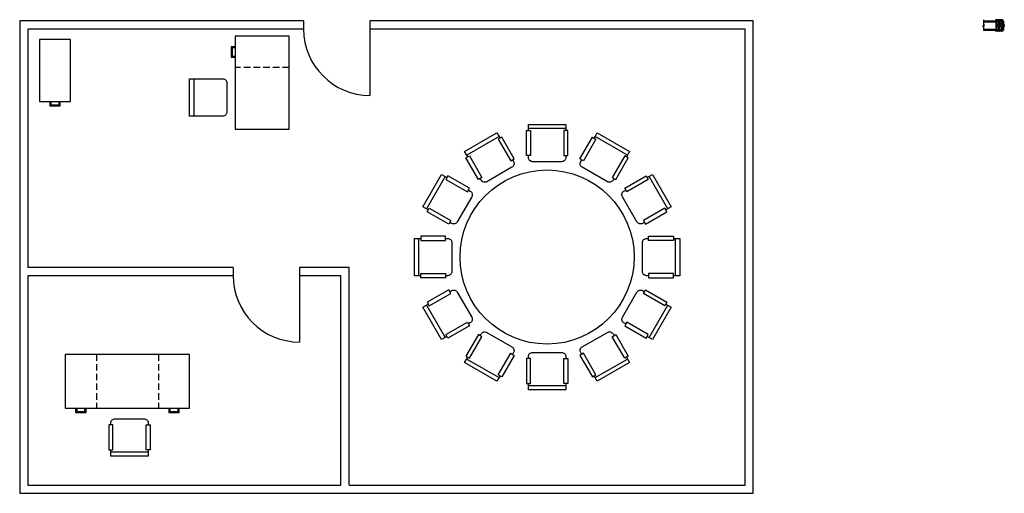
# Model space of a CAD drawing. Extents: x 0 to 475, y 0 to 229.
import ezdxf

# ---------------------------------------------------------------- set-up
doc = ezdxf.new("R2010")
doc.units = 0
doc.header["$LTSCALE"] = 25
doc.header["$MEASUREMENT"] = 0
doc.linetypes.add('HIDDEN', pattern=[0.187, 0.125, -0.062])
for name, color, linetype in [('DOORS', 7, 'CONTINUOUS'), ('FURNITURE', 7, 'CONTINUOUS'), ('HATCH', 41, 'CONTINUOUS'), ('WALLS', 7, 'CONTINUOUS')]:
    doc.layers.add(name, color=color, linetype=linetype)

msp = doc.modelspace()

# ---------------------------------------------------------------- hatches: boundary and pattern name
at = {"layer": 'HATCH'}
h = msp.add_hatch(dxfattribs=at)
h.set_pattern_fill('HWOD20E1', color=256, scale=0.02)
h.set_pattern_definition([(14.03624, (0, 0.26), (1e-09, 1), [0.164924, -3.9581815]), (14.03624, (1, 0.26), (1e-09, 1), [0.164924, -3.9581815]), (14.03624, (2, 0.26), (1e-09, 1), [0.164924, -3.9581815]), (14.03624, (3, 0.26), (1e-09, 1), [0.164924, -3.9581815]), (18.43495, (0.16, 0.3), (2e-09, 1), [0.1897367, -2.972541]), (18.43495, (1.16, 0.3), (2e-09, 1), [0.1897367, -2.972541]), (18.43495, (2.16, 0.3), (2e-09, 1), [0.1897367, -2.972541]), (21.8014, (0.34, 0.36), (-2e-08, 1), [0.107703, -5.277462]), (21.8014, (1.34, 0.36), (-2e-08, 1), [0.107703, -5.277462]), (21.8014, (2.34, 0.36), (-2e-08, 1), [0.107703, -5.277462]), (21.8014, (3.34, 0.36), (-2e-08, 1), [0.107703, -5.277462]), (21.8014, (4.34, 0.36), (-2e-08, 1), [0.107703, -5.277462]), (63.43495, (0.44, 0.4), (-2e-08, 0.99999998), [0.0447214, -2.1913466]), (90, (0.46, 0.44), (-1, 6e-17), [0.04, -0.96]), (153.43495, (0.46, 0.48), (5e-08, 1), [0.0447214, -2.1913466]), (153.43495, (1.46, 0.48), (5e-08, 1), [0.0447214, -2.1913466]), (90, (0.42, 0.5), (-1, 6e-17), [0.04, -0.96]), (45, (0.42, 0.54), (0, 1), [0.0282843, -1.3859293]), (45, (0.44, 0.56), (0, 1), [0.0282843, -1.3859293]), (90, (0.46, 0.58), (-1, 6e-17), [0.02, -0.98]), (146.30994, (0.46, 0.6), (-6e-08, 1), [0.072111, -3.53344]), (146.30994, (1.46, 0.6), (-6e-08, 1), [0.072111, -3.53344]), (146.30994, (2.46, 0.6), (-6e-08, 1), [0.072111, -3.53344]), (168.69008, (0.4, 0.64), (-1e-07, 1), [0.10198, -4.997039]), (168.69008, (1.4, 0.64), (-1e-07, 1), [0.10198, -4.997039]), (168.69008, (2.4, 0.64), (-1e-07, 1), [0.10198, -4.997039]), (168.69008, (3.4, 0.64), (-1e-07, 1), [0.10198, -4.997039]), (168.69008, (4.4, 0.64), (-1e-07, 1), [0.10198, -4.997039]), (171.86989, (0.3, 0.66), (1e-07, 1), [0.141421, -6.929647]), (171.86989, (1.3, 0.66), (1e-07, 1), [0.141421, -6.929647]), (171.86989, (2.3, 0.66), (1e-07, 1), [0.141421, -6.929647]), (171.86989, (3.3, 0.66), (1e-07, 1), [0.141421, -6.929647]), (171.86989, (4.3, 0.66), (1e-07, 1), [0.141421, -6.929647]), (171.86989, (5.3, 0.66), (1e-07, 1), [0.141421, -6.929647]), (171.86989, (6.3, 0.66), (1e-07, 1), [0.141421, -6.929647]), (172.87498, (0.16, 0.68), (-1e-08, 1), [0.161245, -7.901013]), (172.87498, (1.16, 0.68), (-1e-08, 1), [0.161245, -7.901013]), (172.87498, (2.16, 0.68), (-1e-08, 1), [0.161245, -7.901013]), (172.87498, (3.16, 0.68), (-1e-08, 1), [0.161245, -7.901013]), (172.87498, (4.16, 0.68), (-1e-08, 1), [0.161245, -7.901013]), (172.87498, (5.16, 0.68), (-1e-08, 1), [0.161245, -7.901013]), (172.87498, (6.16, 0.68), (-1e-08, 1), [0.161245, -7.901013]), (172.87498, (7.16, 0.68), (-1e-08, 1), [0.161245, -7.901013]), (20.85446, (0, 0.12), (-5e-09, 1), [0.449444, -22.02276]), (20.85446, (1, 0.12), (-5e-09, 1), [0.449444, -22.02276]), (20.85446, (2, 0.12), (-5e-09, 1), [0.449444, -22.02276]), (20.85446, (3, 0.12), (-5e-09, 1), [0.449444, -22.02276]), (20.85446, (4, 0.12), (-5e-09, 1), [0.449444, -22.02276]), (20.85446, (5, 0.12), (-5e-09, 1), [0.449444, -22.02276]), (20.85446, (6, 0.12), (-5e-09, 1), [0.449444, -22.02276]), (20.85446, (7, 0.12), (-5e-09, 1), [0.449444, -22.02276]), (20.85446, (8, 0.12), (-5e-09, 1), [0.449444, -22.02276]), (20.85446, (9, 0.12), (-5e-09, 1), [0.449444, -22.02276]), (20.85446, (10, 0.12), (-5e-09, 1), [0.449444, -22.02276]), (20.85446, (11, 0.12), (-5e-09, 1), [0.449444, -22.02276]), (20.85446, (12, 0.12), (-5e-09, 1), [0.449444, -22.02276]), (20.85446, (13, 0.12), (-5e-09, 1), [0.449444, -22.02276]), (20.85446, (14, 0.12), (-5e-09, 1), [0.449444, -22.02276]), (20.85446, (15, 0.12), (-5e-09, 1), [0.449444, -22.02276]), (20.85446, (16, 0.12), (-5e-09, 1), [0.449444, -22.02276]), (20.85446, (17, 0.12), (-5e-09, 1), [0.449444, -22.02276]), (20.85446, (18, 0.12), (-5e-09, 1), [0.449444, -22.02276]), (20.85446, (19, 0.12), (-5e-09, 1), [0.449444, -22.02276]), (20.85446, (20, 0.12), (-5e-09, 1), [0.449444, -22.02276]), (23.9625, (0.42, 0.28), (-4e-08, 1), [0.196977, -9.65188]), (23.9625, (1.42, 0.28), (-4e-08, 1), [0.196977, -9.65188]), (23.9625, (2.42, 0.28), (-4e-08, 1), [0.196977, -9.65188]), (23.9625, (3.42, 0.28), (-4e-08, 1), [0.196977, -9.65188]), (23.9625, (4.42, 0.28), (-4e-08, 1), [0.196977, -9.65188]), (23.9625, (5.42, 0.28), (-4e-08, 1), [0.196977, -9.65188]), (23.9625, (6.42, 0.28), (-4e-08, 1), [0.196977, -9.65188]), (23.9625, (7.42, 0.28), (-4e-08, 1), [0.196977, -9.65188]), (23.9625, (8.42, 0.28), (-4e-08, 1), [0.196977, -9.65188]), (63.43495, (0.6, 0.36), (-2e-08, 0.99999998), [0.0447214, -2.1913466]), (108.43495, (0.62, 0.4), (-5e-08, 1.00000003), [0.0632456, -3.099032]), (108.43495, (0.6, 0.46), (-5e-08, 1.00000003), [0.0632456, -3.099032]), (45, (0.58, 0.52), (0, 1), [0.0848528, -1.3293608]), (71.56505, (0.64, 0.58), (3e-08, 1.00000003), [0.0632456, -3.099032]), (135, (0.66, 0.64), (7e-17, 1), [0.0565685, -1.357645]), (143.1301, (0.62, 0.68), (-3e-09, 1), [0.1, -4.9]), (143.1301, (1.62, 0.68), (-3e-09, 1), [0.1, -4.9]), (143.1301, (2.62, 0.68), (-3e-09, 1), [0.1, -4.9]), (143.1301, (3.62, 0.68), (-3e-09, 1), [0.1, -4.9]), (170.53767, (0.54, 0.74), (1e-07, 1), [0.121655, -5.961107]), (170.53767, (1.54, 0.74), (1e-07, 1), [0.121655, -5.961107]), (170.53767, (2.54, 0.74), (1e-07, 1), [0.121655, -5.961107]), (170.53767, (3.54, 0.74), (1e-07, 1), [0.121655, -5.961107]), (170.53767, (4.54, 0.74), (1e-07, 1), [0.121655, -5.961107]), (170.53767, (5.54, 0.74), (1e-07, 1), [0.121655, -5.961107]), (161.56505, (0.42, 0.76), (6e-08, 1), [0.1897367, -2.972541]), (161.56505, (1.42, 0.76), (6e-08, 1), [0.1897367, -2.972541]), (161.56505, (2.42, 0.76), (6e-08, 1), [0.1897367, -2.972541]), (170.53767, (0.24, 0.82), (1e-07, 1), [0.24331, -5.839452]), (170.53767, (1.24, 0.82), (1e-07, 1), [0.24331, -5.839452]), (170.53767, (2.24, 0.82), (1e-07, 1), [0.24331, -5.839452]), (170.53767, (3.24, 0.82), (1e-07, 1), [0.24331, -5.839452]), (170.53767, (4.24, 0.82), (1e-07, 1), [0.24331, -5.839452]), (170.53767, (5.24, 0.82), (1e-07, 1), [0.24331, -5.839452]), (116.56505, (0.4, 0.02), (-5e-08, 1.00000003), [0.0447214, -2.1913466]), (135, (0.38, 0.06), (7e-17, 1), [0.0565685, -1.357645]), (63.43495, (0.34, 0.1), (-2e-08, 0.99999998), [0.0447214, -2.1913466]), (33.69007, (0.36, 0.14), (3e-08, 1), [0.144222, -3.4613293]), (33.69007, (1.36, 0.14), (3e-08, 1), [0.144222, -3.4613293]), (33.69007, (2.36, 0.14), (3e-08, 1), [0.144222, -3.4613293]), (26.56505, (0.48, 0.22), (2e-08, 1), [0.1788854, -2.0571825]), (26.56505, (1.48, 0.22), (2e-08, 1), [0.1788854, -2.0571825]), (15.9454, (0.64, 0.3), (-1e-09, 1), [0.145602, -7.134507]), (15.9454, (1.64, 0.3), (-1e-09, 1), [0.145602, -7.134507]), (15.9454, (2.64, 0.3), (-1e-09, 1), [0.145602, -7.134507]), (15.9454, (3.64, 0.3), (-1e-09, 1), [0.145602, -7.134507]), (15.9454, (4.64, 0.3), (-1e-09, 1), [0.145602, -7.134507]), (15.9454, (5.64, 0.3), (-1e-09, 1), [0.145602, -7.134507]), (15.9454, (6.64, 0.3), (-1e-09, 1), [0.145602, -7.134507]), (8.1301, (0.78, 0.34), (3e-09, 1), [0.141421, -6.929647]), (8.1301, (1.78, 0.34), (3e-09, 1), [0.141421, -6.929647]), (8.1301, (2.78, 0.34), (3e-09, 1), [0.141421, -6.929647]), (8.1301, (3.78, 0.34), (3e-09, 1), [0.141421, -6.929647]), (8.1301, (4.78, 0.34), (3e-09, 1), [0.141421, -6.929647]), (8.1301, (5.78, 0.34), (3e-09, 1), [0.141421, -6.929647]), (8.1301, (6.78, 0.34), (3e-09, 1), [0.141421, -6.929647]), (14.03624, (0.92, 0.36), (1e-09, 1), [0.082462, -4.0406436]), (14.03624, (1.92, 0.36), (1e-09, 1), [0.082462, -4.0406436]), (14.03624, (2.92, 0.36), (1e-09, 1), [0.082462, -4.0406436]), (14.03624, (3.92, 0.36), (1e-09, 1), [0.082462, -4.0406436]), (270, (0.4, 0.02), (1, 6e-17), [0.02, -0.98]), (164.74489, (1, 0.7), (-2e-08, 1), [0.228035, -11.17372]), (164.74489, (2, 0.7), (-2e-08, 1), [0.228035, -11.17372]), (164.74489, (3, 0.7), (-2e-08, 1), [0.228035, -11.17372]), (164.74489, (4, 0.7), (-2e-08, 1), [0.228035, -11.17372]), (164.74489, (5, 0.7), (-2e-08, 1), [0.228035, -11.17372]), (164.74489, (6, 0.7), (-2e-08, 1), [0.228035, -11.17372]), (164.74489, (7, 0.7), (-2e-08, 1), [0.228035, -11.17372]), (164.74489, (8, 0.7), (-2e-08, 1), [0.228035, -11.17372]), (164.74489, (9, 0.7), (-2e-08, 1), [0.228035, -11.17372]), (164.74489, (10, 0.7), (-2e-08, 1), [0.228035, -11.17372]), (164.74489, (11, 0.7), (-2e-08, 1), [0.228035, -11.17372]), (159.44395, (0.78, 0.76), (-1e-07, 1), [0.17088, -8.373124]), (159.44395, (1.78, 0.76), (-1e-07, 1), [0.17088, -8.373124]), (159.44395, (2.78, 0.76), (-1e-07, 1), [0.17088, -8.373124]), (159.44395, (3.78, 0.76), (-1e-07, 1), [0.17088, -8.373124]), (159.44395, (4.78, 0.76), (-1e-07, 1), [0.17088, -8.373124]), (159.44395, (5.78, 0.76), (-1e-07, 1), [0.17088, -8.373124]), (159.44395, (6.78, 0.76), (-1e-07, 1), [0.17088, -8.373124]), (159.44395, (7.78, 0.76), (-1e-07, 1), [0.17088, -8.373124]), (135, (0.62, 0.82), (7e-17, 1), [0.0565685, -1.357645]), (90, (0.58, 0.86), (-1, 6e-17), [0.04, -0.96]), (63.43495, (0.58, 0.9), (-2e-08, 0.99999998), [0.0447214, -2.1913466]), (90, (0.6, 0.94), (-1, 6e-17), [0.04, -0.96]), (90, (0.6, 0.98), (-1, 6e-17), [0.02, -0.98]), (9.46232, (0, 0.38), (1e-08, 1), [0.121655, -5.961107]), (9.46232, (1, 0.38), (1e-08, 1), [0.121655, -5.961107]), (9.46232, (2, 0.38), (1e-08, 1), [0.121655, -5.961107]), (9.46232, (3, 0.38), (1e-08, 1), [0.121655, -5.961107]), (9.46232, (4, 0.38), (1e-08, 1), [0.121655, -5.961107]), (9.46232, (5, 0.38), (1e-08, 1), [0.121655, -5.961107]), (21.8014, (0.12, 0.4), (-2e-08, 1), [0.107703, -5.277462]), (21.8014, (1.12, 0.4), (-2e-08, 1), [0.107703, -5.277462]), (21.8014, (2.12, 0.4), (-2e-08, 1), [0.107703, -5.277462]), (21.8014, (3.12, 0.4), (-2e-08, 1), [0.107703, -5.277462]), (21.8014, (4.12, 0.4), (-2e-08, 1), [0.107703, -5.277462]), (45, (0.22, 0.44), (0, 1), [0.0565685, -1.357645]), (108.43495, (0.26, 0.48), (-5e-08, 1.00000003), [0.0632456, -3.099032]), (153.43495, (0.24, 0.54), (5e-08, 1), [0.0894427, -2.1466252]), (153.43495, (1.24, 0.54), (5e-08, 1), [0.0894427, -2.1466252]), (165.96376, (0.16, 0.58), (3e-08, 1), [0.082462, -4.0406436]), (165.96376, (1.16, 0.58), (3e-08, 1), [0.082462, -4.0406436]), (165.96376, (2.16, 0.58), (3e-08, 1), [0.082462, -4.0406436]), (165.96376, (3.16, 0.58), (3e-08, 1), [0.082462, -4.0406436]), (165.96376, (0.08, 0.6), (3e-08, 1), [0.082462, -4.0406436]), (165.96376, (1.08, 0.6), (3e-08, 1), [0.082462, -4.0406436]), (165.96376, (2.08, 0.6), (3e-08, 1), [0.082462, -4.0406436]), (165.96376, (3.08, 0.6), (3e-08, 1), [0.082462, -4.0406436]), (158.1986, (1, 0.86), (-1e-07, 1), [0.107703, -5.277462]), (158.1986, (2, 0.86), (-1e-07, 1), [0.107703, -5.277462]), (158.1986, (3, 0.86), (-1e-07, 1), [0.107703, -5.277462]), (158.1986, (4, 0.86), (-1e-07, 1), [0.107703, -5.277462]), (158.1986, (5, 0.86), (-1e-07, 1), [0.107703, -5.277462]), (153.43495, (0.9, 0.9), (5e-08, 1), [0.0447214, -2.1913466]), (153.43495, (1.9, 0.9), (5e-08, 1), [0.0447214, -2.1913466]), (135, (0.86, 0.92), (7e-17, 1), [0.0565685, -1.357645]), (90, (0.82, 0.96), (-1, 6e-17), [0.02, -0.98]), (45, (0.82, 0.98), (0, 1), [0.0282843, -1.3859293]), (165.96376, (1, 0.62), (3e-08, 1), [0.164924, -3.9581815]), (165.96376, (2, 0.62), (3e-08, 1), [0.164924, -3.9581815]), (165.96376, (3, 0.62), (3e-08, 1), [0.164924, -3.9581815]), (165.96376, (4, 0.62), (3e-08, 1), [0.164924, -3.9581815]), (161.56505, (0.84, 0.66), (6e-08, 1), [0.126491, -3.0357864]), (161.56505, (1.84, 0.66), (6e-08, 1), [0.126491, -3.0357864]), (161.56505, (2.84, 0.66), (6e-08, 1), [0.126491, -3.0357864]), (149.03624, (0.72, 0.7), (7e-08, 1), [0.116619, -5.714333]), (149.03624, (1.72, 0.7), (7e-08, 1), [0.116619, -5.714333]), (149.03624, (2.72, 0.7), (7e-08, 1), [0.116619, -5.714333]), (149.03624, (3.72, 0.7), (7e-08, 1), [0.116619, -5.714333]), (149.03624, (4.72, 0.7), (7e-08, 1), [0.116619, -5.714333]), (153.43495, (0.62, 0.76), (5e-08, 1), [0.134164, -2.101904]), (153.43495, (1.62, 0.76), (5e-08, 1), [0.134164, -2.101904]), (135, (0.5, 0.82), (7e-17, 1), [0.0565685, -1.357645]), (153.43495, (0.46, 0.86), (5e-08, 1), [0.0447214, -2.1913466]), (153.43495, (1.46, 0.86), (5e-08, 1), [0.0447214, -2.1913466]), (108.43495, (0.42, 0.88), (-5e-08, 1.00000003), [0.0632456, -3.099032]), (90, (0.4, 0.94), (-1, 6e-17), [0.06, -0.94]), (195.94539, (1, 0.26), (1e-07, 1), [0.145602, -7.134507]), (195.94539, (2, 0.26), (1e-07, 1), [0.145602, -7.134507]), (195.94539, (3, 0.26), (1e-07, 1), [0.145602, -7.134507]), (195.94539, (4, 0.26), (1e-07, 1), [0.145602, -7.134507]), (195.94539, (5, 0.26), (1e-07, 1), [0.145602, -7.134507]), (195.94539, (6, 0.26), (1e-07, 1), [0.145602, -7.134507]), (195.94539, (7, 0.26), (1e-07, 1), [0.145602, -7.134507]), (206.56506, (0.86, 0.22), (-1e-07, 1), [0.0447214, -2.1913466]), (206.56506, (1.86, 0.22), (-1e-07, 1), [0.0447214, -2.1913466]), (180, (1, 0.12), (-1e-16, -1), [0.04, -0.96]), (90, (0.6, 0), (-1, 6e-17), [0.06, -0.94]), (45, (0.6, 0.06), (0, 1), [0.0282843, -1.3859293]), (45, (0.62, 0.08), (0, 1), [0.0565685, -1.357645]), (0, (0.66, 0.12), (0, 1), [0.06, -0.94]), (18.43495, (0.72, 0.12), (2e-09, 1), [0.0632456, -3.099032]), (18.43495, (1.72, 0.12), (2e-09, 1), [0.0632456, -3.099032]), (18.43495, (2.72, 0.12), (2e-09, 1), [0.0632456, -3.099032]), (90, (0.78, 0.14), (-1, 6e-17), [0.04, -0.96]), (26.56505, (0.78, 0.18), (2e-08, 1), [0.0447214, -2.1913466]), (26.56505, (1.78, 0.18), (2e-08, 1), [0.0447214, -2.1913466]), (45, (0.84, 0), (0, 1), [0.0282843, -1.3859293]), (26.56505, (0.86, 0.02), (2e-08, 1), [0.0447214, -2.1913466]), (26.56505, (1.86, 0.02), (2e-08, 1), [0.0447214, -2.1913466]), (26.56505, (0.9, 0.04), (2e-08, 1), [0.0447214, -2.1913466]), (26.56505, (1.9, 0.04), (2e-08, 1), [0.0447214, -2.1913466]), (90, (0.94, 0.06), (-1, 6e-17), [0.02, -0.98]), (90, (0.94, 0.08), (-1, 6e-17), [0.02, -0.98]), (45, (0.94, 0.1), (0, 1), [0.0282843, -1.3859293])])
h.paths.add_polyline_path([(474.38, 228.5), (470.88, 228.5), (470.88, 228), (474, 228), (474.38, 228)])
h.paths.add_polyline_path([(474.38, 223.5), (474, 223.5), (470.88, 223.5), (470.88, 223), (474.38, 223)])
h.paths.add_polyline_path([(474.75, 228), (474, 228), (474, 223.5), (474.38, 223.5), (474.75, 223.5)])
h = msp.add_hatch(dxfattribs=at)
h.set_pattern_fill('AR-SAND', color=256, scale=0.25)
h.set_pattern_definition([(37.5, (0, 0), (-0.01574834, 0.48170594), [0, -0.38, 0, -0.425, 0, -0.40625]), (7.5, (0, 0), (0.4424442, 0.7055365), [0, -0.205, 0, -0.3425, 0, -0.13125]), (327.5, (-0.3075, 0), (0.77853547, 0.00141476), [0, -0.125, 0, -0.45, 0, -0.5875]), (317.5, (-0.3075, 0), (0.75153165, 0.2194189), [0, -0.0625, 0, -0.295, 0, -0.3375])])
h.paths.add_polyline_path([(474, 228), (465.05, 228), (465.05, 227.5), (474, 227.5)])
h.paths.add_polyline_path([(474, 224), (465.05, 224), (465.05, 223.5), (474, 223.5)])
h = msp.add_hatch(dxfattribs=at)
h.set_pattern_fill('HWOD20E1', color=256, scale=0.02, angle=90)
h.set_pattern_definition([(104.03624, (-0.26, 2e-17), (-1, 1e-09), [0.164924, -3.9581815]), (104.03624, (-0.26, 1), (-1, 1e-09), [0.164924, -3.9581815]), (104.03624, (-0.26, 2), (-1, 1e-09), [0.164924, -3.9581815]), (104.03624, (-0.26, 3), (-1, 1e-09), [0.164924, -3.9581815]), (108.43495, (-0.3, 0.16), (-1, 2e-09), [0.1897367, -2.972541]), (108.43495, (-0.3, 1.16), (-1, 2e-09), [0.1897367, -2.972541]), (108.43495, (-0.3, 2.16), (-1, 2e-09), [0.1897367, -2.972541]), (111.8014, (-0.36, 0.34), (-1, -2e-08), [0.107703, -5.277462]), (111.8014, (-0.36, 1.34), (-1, -2e-08), [0.107703, -5.277462]), (111.8014, (-0.36, 2.34), (-1, -2e-08), [0.107703, -5.277462]), (111.8014, (-0.36, 3.34), (-1, -2e-08), [0.107703, -5.277462]), (111.8014, (-0.36, 4.34), (-1, -2e-08), [0.107703, -5.277462]), (153.43495, (-0.4, 0.44), (-0.99999998, -2e-08), [0.0447214, -2.1913466]), (180, (-0.44, 0.46), (-1e-16, -1), [0.04, -0.96]), (243.43495, (-0.48, 0.46), (-1, 5e-08), [0.0447214, -2.1913466]), (243.43495, (-0.48, 1.46), (-1, 5e-08), [0.0447214, -2.1913466]), (180, (-0.5, 0.42), (-1e-16, -1), [0.04, -0.96]), (135, (-0.54, 0.42), (-1, 6e-17), [0.0282843, -1.3859293]), (135, (-0.56, 0.44), (-1, 6e-17), [0.0282843, -1.3859293]), (180, (-0.58, 0.46), (-1e-16, -1), [0.02, -0.98]), (236.30994, (-0.6, 0.46), (-1, -6e-08), [0.072111, -3.53344]), (236.30994, (-0.6, 1.46), (-1, -6e-08), [0.072111, -3.53344]), (236.30994, (-0.6, 2.46), (-1, -6e-08), [0.072111, -3.53344]), (258.69008, (-0.64, 0.4), (-1, -1e-07), [0.10198, -4.997039]), (258.69008, (-0.64, 1.4), (-1, -1e-07), [0.10198, -4.997039]), (258.69008, (-0.64, 2.4), (-1, -1e-07), [0.10198, -4.997039]), (258.69008, (-0.64, 3.4), (-1, -1e-07), [0.10198, -4.997039]), (258.69008, (-0.64, 4.4), (-1, -1e-07), [0.10198, -4.997039]), (261.86989, (-0.66, 0.3), (-1, 1e-07), [0.141421, -6.929647]), (261.86989, (-0.66, 1.3), (-1, 1e-07), [0.141421, -6.929647]), (261.86989, (-0.66, 2.3), (-1, 1e-07), [0.141421, -6.929647]), (261.86989, (-0.66, 3.3), (-1, 1e-07), [0.141421, -6.929647]), (261.86989, (-0.66, 4.3), (-1, 1e-07), [0.141421, -6.929647]), (261.86989, (-0.66, 5.3), (-1, 1e-07), [0.141421, -6.929647]), (261.86989, (-0.66, 6.3), (-1, 1e-07), [0.141421, -6.929647]), (262.87498, (-0.68, 0.16), (-1, -1e-08), [0.161245, -7.901013]), (262.87498, (-0.68, 1.16), (-1, -1e-08), [0.161245, -7.901013]), (262.87498, (-0.68, 2.16), (-1, -1e-08), [0.161245, -7.901013]), (262.87498, (-0.68, 3.16), (-1, -1e-08), [0.161245, -7.901013]), (262.87498, (-0.68, 4.16), (-1, -1e-08), [0.161245, -7.901013]), (262.87498, (-0.68, 5.16), (-1, -1e-08), [0.161245, -7.901013]), (262.87498, (-0.68, 6.16), (-1, -1e-08), [0.161245, -7.901013]), (262.87498, (-0.68, 7.16), (-1, -1e-08), [0.161245, -7.901013]), (110.85446, (-0.12, 7e-18), (-1, -5e-09), [0.449444, -22.02276]), (110.85446, (-0.12, 1), (-1, -5e-09), [0.449444, -22.02276]), (110.85446, (-0.12, 2), (-1, -5e-09), [0.449444, -22.02276]), (110.85446, (-0.12, 3), (-1, -5e-09), [0.449444, -22.02276]), (110.85446, (-0.12, 4), (-1, -5e-09), [0.449444, -22.02276]), (110.85446, (-0.12, 5), (-1, -5e-09), [0.449444, -22.02276]), (110.85446, (-0.12, 6), (-1, -5e-09), [0.449444, -22.02276]), (110.85446, (-0.12, 7), (-1, -5e-09), [0.449444, -22.02276]), (110.85446, (-0.12, 8), (-1, -5e-09), [0.449444, -22.02276]), (110.85446, (-0.12, 9), (-1, -5e-09), [0.449444, -22.02276]), (110.85446, (-0.12, 10), (-1, -5e-09), [0.449444, -22.02276]), (110.85446, (-0.12, 11), (-1, -5e-09), [0.449444, -22.02276]), (110.85446, (-0.12, 12), (-1, -5e-09), [0.449444, -22.02276]), (110.85446, (-0.12, 13), (-1, -5e-09), [0.449444, -22.02276]), (110.85446, (-0.12, 14), (-1, -5e-09), [0.449444, -22.02276]), (110.85446, (-0.12, 15), (-1, -5e-09), [0.449444, -22.02276]), (110.85446, (-0.12, 16), (-1, -5e-09), [0.449444, -22.02276]), (110.85446, (-0.12, 17), (-1, -5e-09), [0.449444, -22.02276]), (110.85446, (-0.12, 18), (-1, -5e-09), [0.449444, -22.02276]), (110.85446, (-0.12, 19), (-1, -5e-09), [0.449444, -22.02276]), (110.85446, (-0.12, 20), (-1, -5e-09), [0.449444, -22.02276]), (113.9625, (-0.28, 0.42), (-1, -4e-08), [0.196977, -9.65188]), (113.9625, (-0.28, 1.42), (-1, -4e-08), [0.196977, -9.65188]), (113.9625, (-0.28, 2.42), (-1, -4e-08), [0.196977, -9.65188]), (113.9625, (-0.28, 3.42), (-1, -4e-08), [0.196977, -9.65188]), (113.9625, (-0.28, 4.42), (-1, -4e-08), [0.196977, -9.65188]), (113.9625, (-0.28, 5.42), (-1, -4e-08), [0.196977, -9.65188]), (113.9625, (-0.28, 6.42), (-1, -4e-08), [0.196977, -9.65188]), (113.9625, (-0.28, 7.42), (-1, -4e-08), [0.196977, -9.65188]), (113.9625, (-0.28, 8.42), (-1, -4e-08), [0.196977, -9.65188]), (153.43495, (-0.36, 0.6), (-0.99999998, -2e-08), [0.0447214, -2.1913466]), (198.43495, (-0.4, 0.62), (-1.00000003, -5e-08), [0.0632456, -3.099032]), (198.43495, (-0.46, 0.6), (-1.00000003, -5e-08), [0.0632456, -3.099032]), (135, (-0.52, 0.58), (-1, 6e-17), [0.0848528, -1.3293608]), (161.56505, (-0.58, 0.64), (-1.00000003, 3e-08), [0.0632456, -3.099032]), (225, (-0.64, 0.66), (-1, 1e-16), [0.0565685, -1.357645]), (233.1301, (-0.68, 0.62), (-1, -3e-09), [0.1, -4.9]), (233.1301, (-0.68, 1.62), (-1, -3e-09), [0.1, -4.9]), (233.1301, (-0.68, 2.62), (-1, -3e-09), [0.1, -4.9]), (233.1301, (-0.68, 3.62), (-1, -3e-09), [0.1, -4.9]), (260.53767, (-0.74, 0.54), (-1, 1e-07), [0.121655, -5.961107]), (260.53767, (-0.74, 1.54), (-1, 1e-07), [0.121655, -5.961107]), (260.53767, (-0.74, 2.54), (-1, 1e-07), [0.121655, -5.961107]), (260.53767, (-0.74, 3.54), (-1, 1e-07), [0.121655, -5.961107]), (260.53767, (-0.74, 4.54), (-1, 1e-07), [0.121655, -5.961107]), (260.53767, (-0.74, 5.54), (-1, 1e-07), [0.121655, -5.961107]), (251.56505, (-0.76, 0.42), (-1, 6e-08), [0.1897367, -2.972541]), (251.56505, (-0.76, 1.42), (-1, 6e-08), [0.1897367, -2.972541]), (251.56505, (-0.76, 2.42), (-1, 6e-08), [0.1897367, -2.972541]), (260.53767, (-0.82, 0.24), (-1, 1e-07), [0.24331, -5.839452]), (260.53767, (-0.82, 1.24), (-1, 1e-07), [0.24331, -5.839452]), (260.53767, (-0.82, 2.24), (-1, 1e-07), [0.24331, -5.839452]), (260.53767, (-0.82, 3.24), (-1, 1e-07), [0.24331, -5.839452]), (260.53767, (-0.82, 4.24), (-1, 1e-07), [0.24331, -5.839452]), (260.53767, (-0.82, 5.24), (-1, 1e-07), [0.24331, -5.839452]), (206.56505, (-0.02, 0.4), (-1.00000003, -5e-08), [0.0447214, -2.1913466]), (225, (-0.06, 0.38), (-1, 1e-16), [0.0565685, -1.357645]), (153.43495, (-0.1, 0.34), (-0.99999998, -2e-08), [0.0447214, -2.1913466]), (123.69007, (-0.14, 0.36), (-1, 3e-08), [0.144222, -3.4613293]), (123.69007, (-0.14, 1.36), (-1, 3e-08), [0.144222, -3.4613293]), (123.69007, (-0.14, 2.36), (-1, 3e-08), [0.144222, -3.4613293]), (116.56505, (-0.22, 0.48), (-1, 2e-08), [0.1788854, -2.0571825]), (116.56505, (-0.22, 1.48), (-1, 2e-08), [0.1788854, -2.0571825]), (105.9454, (-0.3, 0.64), (-1, -1e-09), [0.145602, -7.134507]), (105.9454, (-0.3, 1.64), (-1, -1e-09), [0.145602, -7.134507]), (105.9454, (-0.3, 2.64), (-1, -1e-09), [0.145602, -7.134507]), (105.9454, (-0.3, 3.64), (-1, -1e-09), [0.145602, -7.134507]), (105.9454, (-0.3, 4.64), (-1, -1e-09), [0.145602, -7.134507]), (105.9454, (-0.3, 5.64), (-1, -1e-09), [0.145602, -7.134507]), (105.9454, (-0.3, 6.64), (-1, -1e-09), [0.145602, -7.134507]), (98.1301, (-0.34, 0.78), (-1, 3e-09), [0.141421, -6.929647]), (98.1301, (-0.34, 1.78), (-1, 3e-09), [0.141421, -6.929647]), (98.1301, (-0.34, 2.78), (-1, 3e-09), [0.141421, -6.929647]), (98.1301, (-0.34, 3.78), (-1, 3e-09), [0.141421, -6.929647]), (98.1301, (-0.34, 4.78), (-1, 3e-09), [0.141421, -6.929647]), (98.1301, (-0.34, 5.78), (-1, 3e-09), [0.141421, -6.929647]), (98.1301, (-0.34, 6.78), (-1, 3e-09), [0.141421, -6.929647]), (104.03624, (-0.36, 0.92), (-1, 1e-09), [0.082462, -4.0406436]), (104.03624, (-0.36, 1.92), (-1, 1e-09), [0.082462, -4.0406436]), (104.03624, (-0.36, 2.92), (-1, 1e-09), [0.082462, -4.0406436]), (104.03624, (-0.36, 3.92), (-1, 1e-09), [0.082462, -4.0406436]), (0, (-0.02, 0.4), (0, 1), [0.02, -0.98]), (254.74489, (-0.7, 1), (-1, -2e-08), [0.228035, -11.17372]), (254.74489, (-0.7, 2), (-1, -2e-08), [0.228035, -11.17372]), (254.74489, (-0.7, 3), (-1, -2e-08), [0.228035, -11.17372]), (254.74489, (-0.7, 4), (-1, -2e-08), [0.228035, -11.17372]), (254.74489, (-0.7, 5), (-1, -2e-08), [0.228035, -11.17372]), (254.74489, (-0.7, 6), (-1, -2e-08), [0.228035, -11.17372]), (254.74489, (-0.7, 7), (-1, -2e-08), [0.228035, -11.17372]), (254.74489, (-0.7, 8), (-1, -2e-08), [0.228035, -11.17372]), (254.74489, (-0.7, 9), (-1, -2e-08), [0.228035, -11.17372]), (254.74489, (-0.7, 10), (-1, -2e-08), [0.228035, -11.17372]), (254.74489, (-0.7, 11), (-1, -2e-08), [0.228035, -11.17372]), (249.44395, (-0.76, 0.78), (-1, -1e-07), [0.17088, -8.373124]), (249.44395, (-0.76, 1.78), (-1, -1e-07), [0.17088, -8.373124]), (249.44395, (-0.76, 2.78), (-1, -1e-07), [0.17088, -8.373124]), (249.44395, (-0.76, 3.78), (-1, -1e-07), [0.17088, -8.373124]), (249.44395, (-0.76, 4.78), (-1, -1e-07), [0.17088, -8.373124]), (249.44395, (-0.76, 5.78), (-1, -1e-07), [0.17088, -8.373124]), (249.44395, (-0.76, 6.78), (-1, -1e-07), [0.17088, -8.373124]), (249.44395, (-0.76, 7.78), (-1, -1e-07), [0.17088, -8.373124]), (225, (-0.82, 0.62), (-1, 1e-16), [0.0565685, -1.357645]), (180, (-0.86, 0.58), (-1e-16, -1), [0.04, -0.96]), (153.43495, (-0.9, 0.58), (-0.99999998, -2e-08), [0.0447214, -2.1913466]), (180, (-0.94, 0.6), (-1e-16, -1), [0.04, -0.96]), (180, (-0.98, 0.6), (-1e-16, -1), [0.02, -0.98]), (99.46232, (-0.38, 2e-17), (-1, 1e-08), [0.121655, -5.961107]), (99.46232, (-0.38, 1), (-1, 1e-08), [0.121655, -5.961107]), (99.46232, (-0.38, 2), (-1, 1e-08), [0.121655, -5.961107]), (99.46232, (-0.38, 3), (-1, 1e-08), [0.121655, -5.961107]), (99.46232, (-0.38, 4), (-1, 1e-08), [0.121655, -5.961107]), (99.46232, (-0.38, 5), (-1, 1e-08), [0.121655, -5.961107]), (111.8014, (-0.4, 0.12), (-1, -2e-08), [0.107703, -5.277462]), (111.8014, (-0.4, 1.12), (-1, -2e-08), [0.107703, -5.277462]), (111.8014, (-0.4, 2.12), (-1, -2e-08), [0.107703, -5.277462]), (111.8014, (-0.4, 3.12), (-1, -2e-08), [0.107703, -5.277462]), (111.8014, (-0.4, 4.12), (-1, -2e-08), [0.107703, -5.277462]), (135, (-0.44, 0.22), (-1, 6e-17), [0.0565685, -1.357645]), (198.43495, (-0.48, 0.26), (-1.00000003, -5e-08), [0.0632456, -3.099032]), (243.43495, (-0.54, 0.24), (-1, 5e-08), [0.0894427, -2.1466252]), (243.43495, (-0.54, 1.24), (-1, 5e-08), [0.0894427, -2.1466252]), (255.96376, (-0.58, 0.16), (-1, 3e-08), [0.082462, -4.0406436]), (255.96376, (-0.58, 1.16), (-1, 3e-08), [0.082462, -4.0406436]), (255.96376, (-0.58, 2.16), (-1, 3e-08), [0.082462, -4.0406436]), (255.96376, (-0.58, 3.16), (-1, 3e-08), [0.082462, -4.0406436]), (255.96376, (-0.6, 0.08), (-1, 3e-08), [0.082462, -4.0406436]), (255.96376, (-0.6, 1.08), (-1, 3e-08), [0.082462, -4.0406436]), (255.96376, (-0.6, 2.08), (-1, 3e-08), [0.082462, -4.0406436]), (255.96376, (-0.6, 3.08), (-1, 3e-08), [0.082462, -4.0406436]), (248.1986, (-0.86, 1), (-1, -1e-07), [0.107703, -5.277462]), (248.1986, (-0.86, 2), (-1, -1e-07), [0.107703, -5.277462]), (248.1986, (-0.86, 3), (-1, -1e-07), [0.107703, -5.277462]), (248.1986, (-0.86, 4), (-1, -1e-07), [0.107703, -5.277462]), (248.1986, (-0.86, 5), (-1, -1e-07), [0.107703, -5.277462]), (243.43495, (-0.9, 0.9), (-1, 5e-08), [0.0447214, -2.1913466]), (243.43495, (-0.9, 1.9), (-1, 5e-08), [0.0447214, -2.1913466]), (225, (-0.92, 0.86), (-1, 1e-16), [0.0565685, -1.357645]), (180, (-0.96, 0.82), (-1e-16, -1), [0.02, -0.98]), (135, (-0.98, 0.82), (-1, 6e-17), [0.0282843, -1.3859293]), (255.96376, (-0.62, 1), (-1, 3e-08), [0.164924, -3.9581815]), (255.96376, (-0.62, 2), (-1, 3e-08), [0.164924, -3.9581815]), (255.96376, (-0.62, 3), (-1, 3e-08), [0.164924, -3.9581815]), (255.96376, (-0.62, 4), (-1, 3e-08), [0.164924, -3.9581815]), (251.56505, (-0.66, 0.84), (-1, 6e-08), [0.126491, -3.0357864]), (251.56505, (-0.66, 1.84), (-1, 6e-08), [0.126491, -3.0357864]), (251.56505, (-0.66, 2.84), (-1, 6e-08), [0.126491, -3.0357864]), (239.03624, (-0.7, 0.72), (-1, 7e-08), [0.116619, -5.714333]), (239.03624, (-0.7, 1.72), (-1, 7e-08), [0.116619, -5.714333]), (239.03624, (-0.7, 2.72), (-1, 7e-08), [0.116619, -5.714333]), (239.03624, (-0.7, 3.72), (-1, 7e-08), [0.116619, -5.714333]), (239.03624, (-0.7, 4.72), (-1, 7e-08), [0.116619, -5.714333]), (243.43495, (-0.76, 0.62), (-1, 5e-08), [0.134164, -2.101904]), (243.43495, (-0.76, 1.62), (-1, 5e-08), [0.134164, -2.101904]), (225, (-0.82, 0.5), (-1, 1e-16), [0.0565685, -1.357645]), (243.43495, (-0.86, 0.46), (-1, 5e-08), [0.0447214, -2.1913466]), (243.43495, (-0.86, 1.46), (-1, 5e-08), [0.0447214, -2.1913466]), (198.43495, (-0.88, 0.42), (-1.00000003, -5e-08), [0.0632456, -3.099032]), (180, (-0.94, 0.4), (-1e-16, -1), [0.06, -0.94]), (285.94539, (-0.26, 1), (-1, 1e-07), [0.145602, -7.134507]), (285.94539, (-0.26, 2), (-1, 1e-07), [0.145602, -7.134507]), (285.94539, (-0.26, 3), (-1, 1e-07), [0.145602, -7.134507]), (285.94539, (-0.26, 4), (-1, 1e-07), [0.145602, -7.134507]), (285.94539, (-0.26, 5), (-1, 1e-07), [0.145602, -7.134507]), (285.94539, (-0.26, 6), (-1, 1e-07), [0.145602, -7.134507]), (285.94539, (-0.26, 7), (-1, 1e-07), [0.145602, -7.134507]), (296.56506, (-0.22, 0.86), (-1, -1e-07), [0.0447214, -2.1913466]), (296.56506, (-0.22, 1.86), (-1, -1e-07), [0.0447214, -2.1913466]), (270, (-0.12, 1), (1, -2e-16), [0.04, -0.96]), (180, (4e-17, 0.6), (-1e-16, -1), [0.06, -0.94]), (135, (-0.06, 0.6), (-1, 6e-17), [0.0282843, -1.3859293]), (135, (-0.08, 0.62), (-1, 6e-17), [0.0565685, -1.357645]), (90, (-0.12, 0.66), (-1, 6e-17), [0.06, -0.94]), (108.43495, (-0.12, 0.72), (-1, 2e-09), [0.0632456, -3.099032]), (108.43495, (-0.12, 1.72), (-1, 2e-09), [0.0632456, -3.099032]), (108.43495, (-0.12, 2.72), (-1, 2e-09), [0.0632456, -3.099032]), (180, (-0.14, 0.78), (-1e-16, -1), [0.04, -0.96]), (116.56505, (-0.18, 0.78), (-1, 2e-08), [0.0447214, -2.1913466]), (116.56505, (-0.18, 1.78), (-1, 2e-08), [0.0447214, -2.1913466]), (135, (5e-17, 0.84), (-1, 6e-17), [0.0282843, -1.3859293]), (116.56505, (-0.02, 0.86), (-1, 2e-08), [0.0447214, -2.1913466]), (116.56505, (-0.02, 1.86), (-1, 2e-08), [0.0447214, -2.1913466]), (116.56505, (-0.04, 0.9), (-1, 2e-08), [0.0447214, -2.1913466]), (116.56505, (-0.04, 1.9), (-1, 2e-08), [0.0447214, -2.1913466]), (180, (-0.06, 0.94), (-1e-16, -1), [0.02, -0.98]), (180, (-0.08, 0.94), (-1e-16, -1), [0.02, -0.98]), (135, (-0.1, 0.94), (-1, 6e-17), [0.0282843, -1.3859293])])
h.paths.add_polyline_path([(475.12, 226.25), (474.75, 226.25), (474.75, 225.25), (475.12, 225.25)])

# ---------------------------------------------------------------- linework, layer by layer
at = {"layer": 'DOORS'}
for p, q in [((169, 228), (169, 192)), ((135, 109), (135, 73))]:
    msp.add_line(p, q, dxfattribs=at)
for centre in [(169, 224), (135, 105)]:
    msp.add_arc(centre, 32, 180, 270, dxfattribs=at)
at = {"layer": 'FURNITURE'}
for p, q in [((9.5, 219), (9.5, 189)), ((24.5, 219), (9.5, 219)), ((24.5, 189), (24.5, 219)), ((130, 220.5), (104, 220.5)), ((104, 220.5), (104, 175.5)), ((130, 175.5), (130, 220.5)), ((84, 200), (84, 182)), ((9.5, 189), (24.5, 189)), ((263.5, 176.01), (245.5, 176.01)), ((130, 175.5), (104, 175.5)), ((231.29, 172.2), (215.7, 163.2)), ((232.65, 171.84), (230.92, 170.84)), ((238.65, 161.45), (232.65, 171.84)), ((244.5, 175.01), (246.5, 175.01)), ((244.5, 163.01), (244.5, 175.01)), ((246.5, 175.01), (246.5, 163.01)), ((262.5, 175.01), (262.5, 163.01)), ((264.5, 175.01), (262.5, 175.01)), ((264.5, 163.01), (264.5, 175.01)), ((270.35, 161.45), (276.35, 171.84)), ((276.35, 171.84), (278.08, 170.84)), ((293.3, 163.2), (277.71, 172.2)), ((230.92, 170.84), (236.92, 160.45)), ((278.08, 170.84), (272.08, 160.45)), ((215.33, 161.84), (217.07, 162.84)), ((221.33, 151.45), (215.33, 161.84)), ((217.07, 162.84), (223.07, 152.45)), ((246.5, 163.01), (244.5, 163.01)), ((262.5, 163.01), (264.5, 163.01)), ((291.93, 162.84), (285.93, 152.45)), ((287.67, 151.45), (293.67, 161.84)), ((293.67, 161.84), (291.93, 162.84)), ((236.92, 160.45), (238.65, 161.45)), ((272.08, 160.45), (270.35, 161.45)), ((205.3, 152.8), (196.3, 137.21)), ((206.66, 153.17), (205.66, 151.43)), ((217.05, 147.17), (206.66, 153.17)), ((223.07, 152.45), (221.33, 151.45)), ((285.93, 152.45), (287.67, 151.45)), ((291.95, 147.17), (302.34, 153.17)), ((302.34, 153.17), (303.34, 151.43)), ((312.7, 137.21), (303.7, 152.8)), ((205.66, 151.43), (216.05, 145.43)), ((303.34, 151.43), (292.95, 145.43)), ((216.05, 145.43), (217.05, 147.17)), ((292.95, 145.43), (291.95, 147.17)), ((196.66, 135.85), (197.66, 137.58)), ((207.05, 129.85), (196.66, 135.85)), ((197.66, 137.58), (208.05, 131.58)), ((311.34, 137.58), (300.95, 131.58)), ((301.95, 129.85), (312.34, 135.85)), ((312.34, 135.85), (311.34, 137.58)), ((208.05, 131.58), (207.05, 129.85)), ((300.95, 131.58), (301.95, 129.85)), ((205.49, 124), (193.49, 124)), ((193.49, 124), (193.49, 122)), ((205.49, 122), (205.49, 124)), ((303.51, 124), (315.51, 124)), ((303.51, 122), (303.51, 124)), ((315.51, 124), (315.51, 122)), ((192.49, 123), (192.49, 105)), ((193.49, 122), (205.49, 122)), ((315.51, 122), (303.51, 122)), ((316.51, 105), (316.51, 123)), ((193.49, 106), (205.49, 106)), ((193.49, 104), (193.49, 106)), ((205.49, 106), (205.49, 104)), ((303.51, 106), (303.51, 104)), ((315.51, 106), (303.51, 106)), ((315.51, 104), (315.51, 106)), ((205.49, 104), (193.49, 104)), ((303.51, 104), (315.51, 104)), ((207.05, 98.15), (196.66, 92.15)), ((197.66, 90.42), (208.05, 96.42)), ((208.05, 96.42), (207.05, 98.15)), ((300.95, 96.42), (301.95, 98.15)), ((311.34, 90.42), (300.95, 96.42)), ((301.95, 98.15), (312.34, 92.15)), ((196.3, 90.79), (205.3, 75.2)), ((196.66, 92.15), (197.66, 90.42)), ((303.7, 75.2), (312.7, 90.79)), ((312.34, 92.15), (311.34, 90.42)), ((205.66, 76.57), (216.05, 82.57)), ((217.05, 80.83), (206.66, 74.83)), ((216.05, 82.57), (217.05, 80.83)), ((292.95, 82.57), (291.95, 80.83)), ((291.95, 80.83), (302.34, 74.83)), ((303.34, 76.57), (292.95, 82.57)), ((206.66, 74.83), (205.66, 76.57)), ((221.33, 76.55), (215.33, 66.16)), ((223.07, 75.55), (221.33, 76.55)), ((285.93, 75.55), (287.67, 76.55)), ((287.67, 76.55), (293.67, 66.16)), ((302.34, 74.83), (303.34, 76.57)), ((217.07, 65.16), (223.07, 75.55)), ((291.93, 65.16), (285.93, 75.55)), ((22, 67), (22, 41)), ((82, 67), (22, 67)), ((82, 41), (82, 67)), ((230.92, 57.16), (236.92, 67.55)), ((238.65, 66.55), (232.65, 56.16)), ((236.92, 67.55), (238.65, 66.55)), ((272.08, 67.55), (270.35, 66.55)), ((270.35, 66.55), (276.35, 56.16)), ((278.08, 57.16), (272.08, 67.55)), ((215.33, 66.16), (217.07, 65.16)), ((215.7, 64.8), (231.29, 55.8)), ((246.5, 64.99), (244.5, 64.99)), ((244.5, 64.99), (244.5, 52.99)), ((246.5, 52.99), (246.5, 64.99)), ((262.5, 64.99), (264.5, 64.99)), ((262.5, 52.99), (262.5, 64.99)), ((264.5, 64.99), (264.5, 52.99)), ((277.71, 55.8), (293.3, 64.8)), ((293.67, 66.16), (291.93, 65.16)), ((232.65, 56.16), (230.92, 57.16)), ((276.35, 56.16), (278.08, 57.16)), ((244.5, 52.99), (246.5, 52.99)), ((264.5, 52.99), (262.5, 52.99)), ((245.5, 51.99), (263.5, 51.99)), ((22, 41), (82, 41)), ((43, 33), (43, 21)), ((45, 33), (43, 33)), ((45, 21), (45, 33)), ((61, 21), (61, 33)), ((61, 33), (63, 33)), ((63, 33), (63, 21)), ((43, 21), (45, 21)), ((44, 20), (62, 20)), ((63, 21), (61, 21))]:
    msp.add_line(p, q, dxfattribs=at)
at = {"layer": 'FURNITURE', "linetype": 'HIDDEN'}
for p, q in [((130, 205.5), (104, 205.5)), ((37, 67), (37, 41)), ((67, 67), (67, 41))]:
    msp.add_line(p, q, dxfattribs=at)
at = {"layer": 'FURNITURE'}
for points in [[(104, 215.5), (102, 215.5), (102, 210.5), (104, 210.5)], [(104, 215), (102.5, 215), (102.5, 211), (104, 211)], [(14.5, 189), (14.5, 187), (19.5, 187), (19.5, 189)], [(15, 189), (15, 187.5), (19, 187.5), (19, 189)], [(245.5, 162.01), (245.5, 163.01)], [(270.71, 160.08), (271.21, 160.95)], [(222.7, 151.08), (222.2, 151.95)], [(291.58, 145.8), (292.45, 146.3)], [(208.42, 130.21), (207.55, 130.71)], [(302.51, 123), (303.51, 123)], [(206.49, 105), (205.49, 105)], [(300.58, 97.79), (301.45, 97.29)], [(217.42, 82.2), (216.55, 81.7)], [(286.3, 76.92), (286.8, 76.05)], [(238.29, 67.92), (237.79, 67.05)], [(263.5, 65.99), (263.5, 64.99)], [(27, 41), (27, 39), (32, 39), (32, 41)], [(27.5, 41), (27.5, 39.5), (31.5, 39.5), (31.5, 41)], [(72, 41), (72, 39), (77, 39), (77, 41)], [(72.5, 41), (72.5, 39.5), (76.5, 39.5), (76.5, 41)], [(62, 34), (62, 33)]]:
    msp.add_lwpolyline(points, dxfattribs=at)
msp.add_lwpolyline([(98, 182), (82, 182), (82, 200), (98, 200, -0.414214), (100, 198), (100, 184, -0.414214)], format="xyb", close=True, dxfattribs=at)
for points in [[(245.5, 175.01), (245.5, 178.01), (263.5, 178.01), (263.5, 175.01, -0.414214)], [(216.2, 162.34), (214.7, 164.94), (230.29, 173.94), (231.79, 171.34, -0.414214)], [(277.21, 171.34), (278.71, 173.94), (294.3, 164.94), (292.8, 162.34, -0.414214)], [(263.5, 163.01), (263.5, 162.01, -0.414214), (261.5, 160.01), (247.5, 160.01, -0.414214), (245.5, 162.01)], [(237.79, 160.95), (238.29, 160.08, -0.414214), (237.56, 157.35), (225.43, 150.35, -0.414214), (222.7, 151.08)], [(286.8, 151.95), (286.3, 151.08, -0.414214), (283.57, 150.35), (271.44, 157.35, -0.414214), (270.71, 160.08)], [(197.16, 136.71), (194.56, 138.21), (203.56, 153.8), (206.16, 152.3, -0.414214)], [(302.84, 152.3), (305.44, 153.8), (314.44, 138.21), (311.84, 136.71, -0.414214)], [(216.55, 146.3), (217.42, 145.8, -0.414214), (218.15, 143.07), (211.15, 130.94, -0.414214), (208.42, 130.21)], [(301.45, 130.71), (300.58, 130.21, -0.414214), (297.85, 130.94), (290.85, 143.07, -0.414214), (291.58, 145.8)], [(193.49, 105), (190.49, 105), (190.49, 123), (193.49, 123, -0.414214)], [(205.49, 123), (206.49, 123, -0.414214), (208.49, 121), (208.49, 107, -0.414214), (206.49, 105)], [(303.51, 105), (302.51, 105, -0.414214), (300.51, 107), (300.51, 121, -0.414214), (302.51, 123)], [(315.51, 123), (318.51, 123), (318.51, 105), (315.51, 105, -0.414214)], [(207.55, 97.29), (208.42, 97.79, -0.414214), (211.15, 97.06), (218.15, 84.93, -0.414214), (217.42, 82.2)], [(292.45, 81.7), (291.58, 82.2, -0.414214), (290.85, 84.93), (297.85, 97.06, -0.414214), (300.58, 97.79)], [(206.16, 75.7), (203.56, 74.2), (194.56, 89.79), (197.16, 91.29, -0.414214)], [(311.84, 91.29), (314.44, 89.79), (305.44, 74.2), (302.84, 75.7, -0.414214)], [(222.2, 76.05), (222.7, 76.92, -0.414214), (225.43, 77.65), (237.56, 70.65, -0.414214), (238.29, 67.92)], [(271.21, 67.05), (270.71, 67.92, -0.414214), (271.44, 70.65), (283.57, 77.65, -0.414214), (286.3, 76.92)], [(245.5, 64.99), (245.5, 65.99, -0.414214), (247.5, 67.99), (261.5, 67.99, -0.414214), (263.5, 65.99)], [(231.79, 56.66), (230.29, 54.06), (214.7, 63.06), (216.2, 65.66, -0.414214)], [(292.8, 65.66), (294.3, 63.06), (278.71, 54.06), (277.21, 56.66, -0.414214)], [(263.5, 52.99), (263.5, 49.99), (245.5, 49.99), (245.5, 52.99, -0.414214)], [(44, 33), (44, 34, -0.414214), (46, 36), (60, 36, -0.414214), (62, 34)], [(62, 21), (62, 18), (44, 18), (44, 21, -0.414214)]]:
    msp.add_lwpolyline(points, format="xyb", dxfattribs=at)
msp.add_circle((254.5, 114), 42.01, dxfattribs=at)
at = {"layer": 'WALLS'}
for p, q in [((465.05, 228.52), (465.05, 225.82)), ((474.38, 228.5), (470.88, 228.5)), ((470.88, 228.5), (470.88, 227.98)), ((474.38, 228), (474.38, 228.5)), ((137, 228), (137, 224)), ((169, 228), (169, 224)), ((465.54, 225.82), (464.63, 225.43)), ((464.63, 225.43), (465.05, 225.43)), ((465.05, 228), (474, 228)), ((465.05, 227.5), (474, 227.5)), ((465.05, 225.82), (465.54, 225.82)), ((465.05, 225.43), (465.05, 223.08)), ((465.05, 224), (474, 224)), ((465.05, 223.5), (474, 223.5)), ((470.88, 223), (470.88, 223.5)), ((471, 227.5), (471, 224)), ((471, 224), (472.5, 227.5)), ((472.5, 224), (471, 227.5)), ((472.5, 227.5), (472.5, 224)), ((472.5, 224), (474, 227.5)), ((472.5, 227.5), (474, 224)), ((474, 228), (474, 223.5)), ((474, 228), (474.75, 228)), ((474.75, 223.5), (474, 223.5)), ((474.38, 223.5), (474.38, 223)), ((474.75, 228), (474.75, 223.5)), ((474.75, 226.25), (475.12, 226.25)), ((474.75, 225.25), (475.12, 225.25)), ((475.12, 226.25), (475.12, 225.25)), ((474.38, 223), (470.88, 223)), ((103, 109), (103, 105)), ((135, 109), (135, 105))]:
    msp.add_line(p, q, dxfattribs=at)
for points in [[(0, 0), (354, 0), (354, 228), (169, 228)], [(137, 228), (0, 228), (0, 0)], [(137, 224), (4, 224), (4, 109)], [(159, 4), (350, 4), (350, 224), (169, 224)], [(103, 109), (4, 109)], [(103, 105), (4, 105)], [(4, 105), (4, 4)], [(159, 4), (159, 109), (135, 109)], [(155, 4), (155, 105), (135, 105)], [(4, 4), (155, 4)]]:
    msp.add_lwpolyline(points, dxfattribs=at)

doc.saveas('drawing.dxf')
